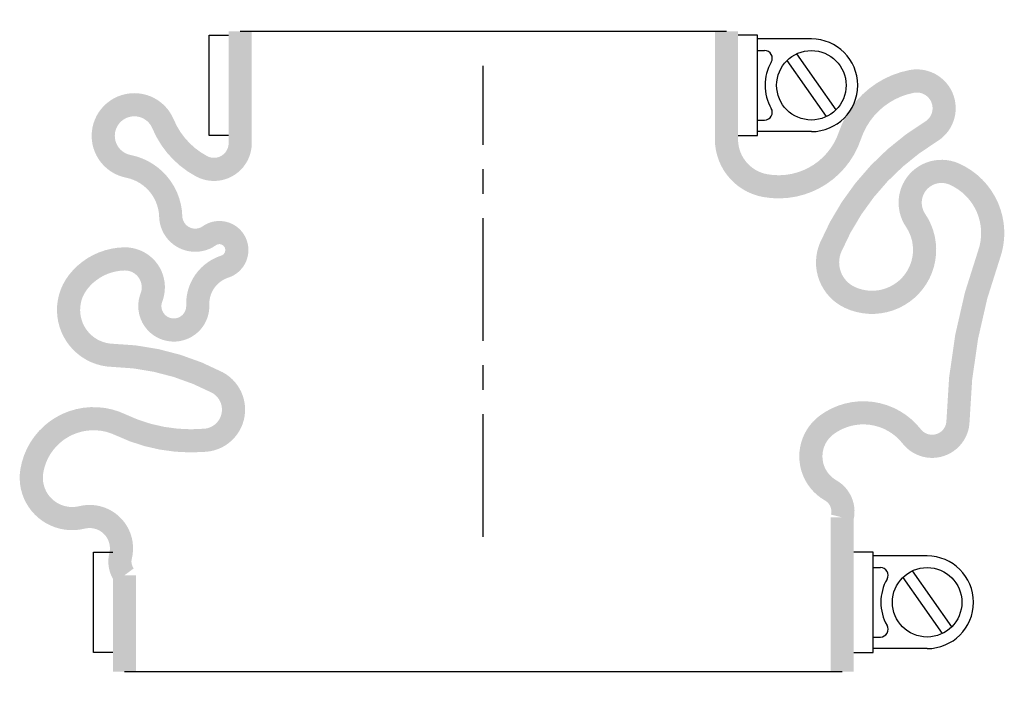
# Model space of a CAD drawing. Header units: millimetres. Extents: x -60 to 67, y -19 to 67.
import ezdxf

# ---------------------------------------------------------------- set-up
doc = ezdxf.new("R2010")
doc.units = ezdxf.units.MM
doc.header["$LTSCALE"] = 0.5
doc.header["$MEASUREMENT"] = 0
doc.linetypes.add('CENTER', pattern=[50.8, 31.75, -6.35, 6.35, -6.35])
doc.layers.get('0').update_dxf_attribs({"linetype": 'CONTINUOUS'})
doc.layers.add('Center', color=1, linetype='CENTER')

msp = doc.modelspace()

# ---------------------------------------------------------------- linework, layer by layer
for p, q in [((-31.5, 65.5), (31.5, 65.5)), ((-35.5, 52), (-35.5, 65)), ((-35.5, 65), (-33, 65)), ((35.5, 65), (33, 65)), ((35.5, 52), (35.5, 65)), ((42.5, 64.5), (35.5, 64.5)), ((35.5, 63), (36.44, 63)), ((40.57, 62.56), (45.66, 55.3)), ((39.34, 61.7), (44.43, 54.44)), ((35.5, 54), (36.44, 54)), ((42.5, 52.5), (35.5, 52.5)), ((-33, 52), (-35.5, 52)), ((33, 52), (35.5, 52)), ((-50.5, -15), (-50.5, -2)), ((-50.5, -2), (-48, -2)), ((50.5, -2), (48, -2)), ((50.5, -15), (50.5, -2)), ((57.5, -2.5), (50.5, -2.5)), ((50.5, -4), (51.44, -4)), ((55.57, -4.44), (60.66, -11.7)), ((54.34, -5.3), (59.43, -12.56)), ((50.5, -13), (51.44, -13)), ((-48, -15), (-50.5, -15)), ((48, -15), (50.5, -15)), ((57.5, -14.5), (50.5, -14.5)), ((46.5, -17.5), (-46.5, -17.5))]:
    msp.add_line(p, q)
at = {"const_width": 3, "flags": 128}
for points in [[(-31.5, 65.5), (-31.5, 51, -0.56619), (-36.5, 48, -0.173214), (-41.5, 53.5, 1.667268), (-46, 48, -0.349852), (-40.5, 41.5, 0.598056), (-35.5, 39, -1.163294), (-33.5, 35, 0.335337), (-37, 30, -1.224957), (-43, 31, 0.531721), (-46.5, 36, 0.226938), (-52.5, 33, 0.615314), (-48, 23.5, -0.114729), (-34.5, 20, -0.749263), (-36, 12.5, -0.134398), (-47, 14.5, 0.500401), (-58.5, 8.5, 0.538118), (-52, 2.5, -0.564179), (-47, -2.5, 0.223265), (-46.5, -5), (-46.5, -17.5)], [(31.5, 65.5), (31.5, 51.5, 0.36205), (36.5, 45.5, 0.373567), (47.5, 52, -0.271332), (55.5, 59, -0.835937), (58, 52.5, 0.15691), (45, 37.5, 0.405212), (47.5, 31, 0.760159), (56, 41, -0.75249), (61, 47, -0.394653), (65.5, 36.5, 0.081651), (61.5, 15, -0.704922), (55.5, 13, 0.405667), (44.5, 14.5, 0.542617), (45, 6, -0.335934), (46.5, 2.5), (46.5, -17.5)]]:
    msp.add_lwpolyline(points, format="xyb", dxfattribs=at)
for centre in [(42.5, 58.5), (57.5, -8.5)]:
    msp.add_circle(centre, 4.5)
for centre, radius, start, end in [((42.5, 58.5), 6, 270, 90), ((36.44, 62), 1, 330, 90), ((42.5, 58.5), 6, 150, 210), ((36.44, 55), 1, 270, 30), ((57.5, -8.5), 6, 270, 90), ((51.44, -5), 1, 330, 90), ((57.5, -8.5), 6, 150, 210), ((51.44, -12), 1, 270, 30)]:
    msp.add_arc(centre, radius, start, end)
at = {"layer": 'Center'}
msp.add_line((0, 0), (0, 61), dxfattribs=at)

doc.saveas('drawing.dxf')
